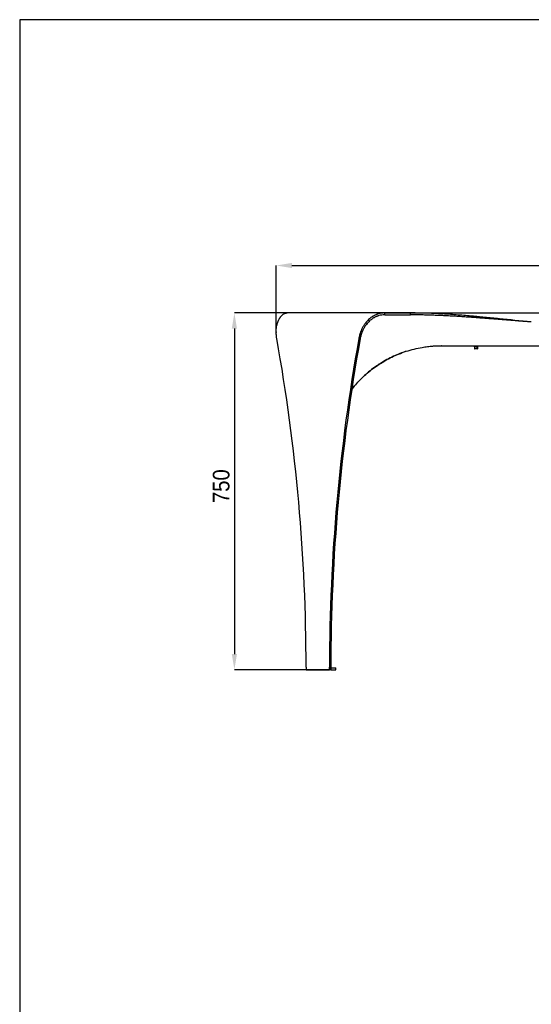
# Model space of a CAD drawing. Header units: millimetres. Extents: x -171 to 1245, y 5 to 522.
# Tile 2 of 14: x -171 to -64, y 212 to 420. Entities that reach past the tile are written whole.
import ezdxf

# ---------------------------------------------------------------- set-up
doc = ezdxf.new("R2010")
doc.units = ezdxf.units.MM
doc.header["$PDSIZE"] = -1
doc.linetypes.add('SLD-Solido', pattern=[0])
for name, color, linetype in [('NOTE', 3, 'SLD-Solido'), ('QUOTE', 1, 'SLD-Solido'), ('SCHIZZI', 9, 'Continuous')]:
    doc.layers.add(name, color=color, linetype=linetype)
doc.styles.add('SLDTEXTSTYLE1', font='GOTHIC.TTF', dxfattribs={"width": 0.913})
doc.dimstyles.new('SLDDIMSTYLE0', dxfattribs={"dimtxt": 3.5, "dimasz": 3.302, "dimexe": 0, "dimexo": 0.0625, "dimgap": 0.875, "dimtad": 1, "dimdec": 1, "dimlfac": 10, "dimrnd": 1e-09, "dimzin": 12, "dimdsep": 46, "dimtxsty": 'SLDTEXTSTYLE1', "dimsah": 1, "dimcen": 0.09, "dimadec": 0, "dimazin": 3, "dimtfac": 1, "dimtdec": 1, "dimtofl": 0, "dimtmove": 0, "dimatfit": 3, "dimfxl": 1, "dimfrac": 2, "dimtolj": 1, "dimtzin": 12, "dimarcsym": 0})

# ---------------------------------------------------------------- blocks, each defined once
blk = doc.blocks.new('_D')
at = {"layer": 'Defpoints', "color": 0, "transparency": 16777216}
for p in [(105.85, 368.16), (-117.3, 354.09), (105.85, 354.09)]:
    blk.add_point(p, dxfattribs=at)
at = {"layer": 'QUOTE', "color": 0, "lineweight": -2, "transparency": 16777216}
for p, q in [((-117.3, 354.15), (-117.3, 368.16)), ((-114, 368.16), (102.55, 368.16)), ((105.85, 354.15), (105.85, 368.16))]:
    blk.add_line(p, q, dxfattribs=at)
at = {"layer": 'QUOTE', "color": 0, "transparency": 16777216}
for points in [[(-114, 368.71), (-114, 367.61), (-117.3, 368.16)], [(102.55, 368.71), (102.55, 367.61), (105.85, 368.16)]]:
    blk.add_solid(points, dxfattribs=at)
at = {"layer": 'QUOTE', "color": 0, "transparency": 16777216, "insert": (-4.76, 372.71), "char_height": 3.5, "attachment_point": 2, "style": 'SLDTEXTSTYLE1'}
blk.add_mtext('\\A1;2231.5', dxfattribs=at)
blk = doc.blocks.new('_D_1')
at = {"layer": 'Defpoints', "color": 0, "transparency": 16777216}
for p in [(-89.01, 358.16), (-126.12, 282.99), (-106.05, 282.99)]:
    blk.add_point(p, dxfattribs=at)
at = {"layer": 'QUOTE', "color": 0, "lineweight": -2, "transparency": 16777216}
for p, q in [((-89.07, 358.16), (-126.12, 358.16)), ((-126.12, 354.85), (-126.12, 286.29)), ((-106.11, 282.99), (-126.12, 282.99))]:
    blk.add_line(p, q, dxfattribs=at)
at = {"layer": 'QUOTE', "color": 0, "transparency": 16777216}
for points in [[(-126.67, 354.85), (-125.57, 354.85), (-126.12, 358.16)], [(-126.67, 286.29), (-125.57, 286.29), (-126.12, 282.99)]]:
    blk.add_solid(points, dxfattribs=at)
at = {"layer": 'QUOTE', "color": 0, "transparency": 16777216, "insert": (-130.67, 321.66), "char_height": 3.5, "attachment_point": 2, "rotation": 90, "style": 'SLDTEXTSTYLE1'}
blk.add_mtext('\\A1;750', dxfattribs=at)

msp = doc.modelspace()

# ---------------------------------------------------------------- linework, layer by layer
for p, q in [((-94.4066, 358.1568), (-115.0295, 358.1568)), ((-94.4066, 357.7568), (-94.4066, 358.1568)), ((-89.0073, 357.7568), (-89.0073, 358.1568)), ((-89.0073, 358.1568), (77.5538, 358.1568)), ((-89.0073, 357.7568), (-89.0073, 358.1568)), ((-82.4852, 351.2568), (-82.5316, 351.2561)), ((-82.4719, 351.2568), (71.0185, 351.2568)), ((-75.5492, 351.2449), (-75.5584, 351.2453)), ((-75.5492, 351.0449), (-75.5584, 351.0453)), ((-75.5517, 351.2476), (-75.5517, 351.2227)), ((-75.5517, 351.1976), (-75.5517, 351.1727)), ((-75.5517, 351.1476), (-75.5517, 351.1227)), ((-75.5517, 351.0976), (-75.5517, 351.0727)), ((-75.5517, 351.0476), (-75.5517, 351.0268)), ((-74.8217, 351.0068), (-75.5317, 351.0068)), ((-75.4767, 350.9868), (-75.4767, 350.6268)), ((-75.1948, 351.0597), (-75.1962, 351.0597)), ((-74.993, 351.0139), (-75.0066, 351.0139)), ((-75.0045, 351.0389), (-74.993, 351.0139)), ((-75.0045, 351.0268), (-75.0045, 351.0389)), ((-74.9227, 350.6268), (-74.9227, 350.9868)), ((-74.8772, 350.9868), (-74.8772, 350.6268)), ((-74.8767, 350.6268), (-74.8767, 350.9868)), ((-74.8017, 351.2476), (-74.8017, 351.2568)), ((-74.8017, 351.1976), (-74.8017, 351.2226)), ((-74.8017, 351.1476), (-74.8017, 351.1726)), ((-74.8017, 351.0976), (-74.8017, 351.1226)), ((-74.8017, 351.0476), (-74.8017, 351.0726)), ((-74.9424, 350.6068), (-75.4567, 350.6068)), ((-74.9424, 350.6068), (-74.8969, 350.6068)), ((-111.0113, 283.4884), (-111.0113, 282.9884)), ((-111.0113, 282.9884), (-106.0616, 282.9884)), ((-106.0616, 282.9884), (-106.0616, 283.4884)), ((-105.7787, 282.9884), (-106.0616, 282.9884)), ((-105.7787, 282.9884), (-105.7787, 283.4884)), ((-105.7787, 283.3884), (-105.7787, 282.9884)), ((-105.7787, 283.3884), (-104.7677, 283.3884)), ((-105.7787, 282.9884), (-104.7677, 282.9884)), ((-104.7677, 282.9884), (-104.7677, 283.3884))]:
    msp.add_line(p, q)
for centre, radius, start, end in [((-500.1885, 283.7061), 389.1773, 359.967946, 10.219942), ((283.1159, 283.7061), 389.1775, 169.780056, 180.032046), ((283.399, 283.7061), 389.1778, 169.780065, 180.032048), ((-75.5317, 351.0268), 0.02, 180, 270), ((-75.4967, 350.9868), 0.02, 0, 90), ((-75.041, 351.0263), 0.0365, 340.247854, 0.781148), ((-74.8567, 350.9868), 0.02, 90, 180), ((-75.4567, 350.6268), 0.02, 180, 270), ((-74.8967, 350.6268), 0.02, 270, 0)]:
    msp.add_arc(centre, radius, start, end)
for points, knots in [([(-117.1633, 355.4966), (-117.1238, 355.6653), (-117.0481, 355.9885), (-116.8981, 356.4085), (-116.7633, 356.708), (-116.6538, 356.9136), (-116.5747, 357.0486), (-116.4971, 357.1693), (-116.4219, 357.2768), (-116.3496, 357.3721), (-116.2035, 357.5511), (-115.979, 357.7758), (-115.6666, 357.99), (-115.35, 358.1295), (-115.1397, 358.1474), (-115.0295, 358.1568)], [0, 0, 0, 0, 0.10565862, 0.20243568, 0.29033002, 0.33095479, 0.36935717, 0.40553795, 0.43949607, 0.47123275, 0.50074835, 0.62820676, 0.74714425, 0.86754057, 1, 1, 1, 1]), ([(-94.4066, 358.1568), (-94.6403, 358.1474), (-95.0877, 358.1295), (-95.5894, 358.0191), (-95.923, 357.9174), (-96.1194, 357.8477), (-96.3191, 357.7669), (-96.5192, 357.6751), (-96.7185, 357.5726), (-96.943, 357.4439), (-97.2028, 357.2753), (-97.5052, 357.0487), (-97.8318, 356.7644), (-98.1742, 356.4137), (-98.5264, 355.9919), (-98.7413, 355.6666), (-98.8536, 355.4966)], [0, 0, 0, 0, 0.132628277, 0.2538736, 0.291786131, 0.331636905, 0.372666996, 0.414261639, 0.456421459, 0.499146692, 0.559616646, 0.629288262, 0.708163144, 0.796240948, 0.893520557, 1, 1, 1, 1]), ([(-94.4066, 357.7568), (-94.6275, 357.7481), (-95.0502, 357.7315), (-95.5243, 357.6293), (-95.8394, 357.5351), (-96.0248, 357.4706), (-96.2133, 357.3958), (-96.4022, 357.3108), (-96.5903, 357.2159), (-96.8022, 357.0967), (-97.0475, 356.9406), (-97.333, 356.7308), (-97.6416, 356.4676), (-97.9655, 356.1429), (-98.2991, 355.7523), (-98.5032, 355.4511), (-98.6099, 355.2937)], [0, 0, 0, 0, 0.1329772, 0.25441852, 0.29236482, 0.33223682, 0.373279, 0.41487593, 0.45702824, 0.4997371, 0.56016775, 0.62977638, 0.70856425, 0.79653095, 0.89367729, 1, 1, 1, 1]), ([(-94.4066, 358.1568), (-94.0743, 358.1568), (-93.4184, 358.1568), (-92.4166, 358.1568), (-91.4833, 358.1568), (-90.6165, 358.1568), (-89.8145, 358.1568), (-89.2771, 358.1568), (-89.0073, 358.1568)], [0, 0, 0, 0, 0.19371126, 0.38230376, 0.56718353, 0.71105867, 0.85489891, 1, 1, 1, 1]), ([(-94.4066, 357.7568), (-94.0743, 357.7568), (-93.4184, 357.7568), (-92.4166, 357.7568), (-91.4833, 357.7568), (-90.6165, 357.7568), (-89.8145, 357.7568), (-89.2771, 357.7568), (-89.0073, 357.7568)], [0, 0, 0, 0, 0.19371126, 0.38230376, 0.56718353, 0.71105867, 0.85489891, 1, 1, 1, 1]), ([(-63.519, 356.2568), (-65.8759, 356.4875), (-68.1172, 356.7158), (-71.3057, 357.0332), (-72.3396, 357.1349), (-73.847, 357.279), (-74.3423, 357.3257), (-75.0744, 357.3933), (-75.3166, 357.4155), (-75.6772, 357.4481), (-75.7969, 357.4589), (-75.9759, 357.4749), (-76.0354, 357.4802), (-76.1245, 357.4882), (-76.1542, 357.4908), (-76.2135, 357.4961), (-76.2428, 357.4987), (-77.2314, 357.586), (-78.2502, 357.6721), (-79.8686, 357.7943), (-80.423, 357.8339), (-81.1349, 357.8809), (-81.2782, 357.8901), (-81.4946, 357.9038), (-81.567, 357.9083), (-81.6577, 357.9139), (-81.6759, 357.915), (-81.7032, 357.9167), (-81.7123, 357.9173), (-81.7236, 357.918), (-81.7259, 357.9181), (-81.7304, 357.9184), (-81.7328, 357.9185), (-81.7373, 357.9188), (-81.7403, 357.919), (-81.7674, 357.9206), (-81.7916, 357.9221), (-82.0104, 357.9354), (-82.2128, 357.9473), (-83.265, 358.0071), (-84.2346, 358.0555), (-86.4292, 358.1304), (-87.6543, 358.1568), (-89.0073, 358.1568)], [0, 0, 0, 0, 0.25, 0.25, 0.375, 0.375, 0.4375, 0.4375, 0.46875, 0.46875, 0.484375, 0.484375, 0.4921875, 0.4921875, 0.49609375, 0.49609375, 0.5, 0.5, 0.625, 0.625, 0.6875, 0.6875, 0.703125, 0.703125, 0.7109375, 0.7109375, 0.71289062, 0.71289062, 0.71386719, 0.71386719, 0.71411133, 0.71411133, 0.71435547, 0.71435547, 0.71484375, 0.71484375, 0.71875, 0.71875, 0.75, 0.75, 0.875, 0.875, 1, 1, 1, 1]), ([(-63.519, 356.2568), (-63.681, 356.2693), (-64.0039, 356.2943), (-64.4866, 356.3319), (-64.966, 356.3694), (-65.442, 356.4068), (-65.9148, 356.444), (-66.3843, 356.481), (-66.8505, 356.5179), (-67.3134, 356.5546), (-67.773, 356.591), (-68.2293, 356.6271), (-68.6823, 356.663), (-69.132, 356.6986), (-69.5784, 356.7339), (-70.0214, 356.7688), (-70.4612, 356.8034), (-70.8977, 356.8376), (-71.3309, 356.8713), (-71.7608, 356.9047), (-72.1874, 356.9377), (-72.6107, 356.9701), (-73.0306, 357.0022), (-73.4473, 357.0337), (-73.8607, 357.0647), (-74.2708, 357.0952), (-74.6776, 357.1251), (-75.081, 357.1545), (-75.4812, 357.1834), (-75.8781, 357.2116), (-76.5635, 357.2598), (-77.5607, 357.3279), (-78.8926, 357.4133), (-80.2908, 357.4954), (-81.3841, 357.5524), (-82.1583, 357.5889), (-82.5993, 357.6088), (-83.0641, 357.6287), (-83.5525, 357.6482), (-84.0647, 357.6672), (-84.6005, 357.6852), (-85.1601, 357.702), (-85.7434, 357.7173), (-86.3503, 357.7307), (-86.981, 357.7418), (-87.6353, 357.7501), (-88.3134, 357.7557), (-88.7734, 357.7564), (-89.0073, 357.7568)], [0, 0, 0, 0, 0.01904247, 0.03795624, 0.05674131, 0.07539767, 0.09392534, 0.11232432, 0.13059461, 0.14873621, 0.16674913, 0.18463338, 0.20238895, 0.22001585, 0.23751409, 0.25488367, 0.27212459, 0.28923687, 0.30622049, 0.32307547, 0.33980182, 0.35639953, 0.37286861, 0.38920907, 0.40542092, 0.42150415, 0.43745877, 0.4532848, 0.46898223, 0.48455107, 0.49999133, 0.54965145, 0.60192037, 0.65679824, 0.71428522, 0.73067001, 0.74798698, 0.76623613, 0.78541749, 0.80553106, 0.82657685, 0.84855486, 0.87146511, 0.89530759, 0.92008232, 0.9457893, 0.97242852, 1, 1, 1, 1]), ([(-117.186, 352.7568), (-117.2038, 352.8681), (-117.2425, 353.1101), (-117.2827, 353.5003), (-117.3063, 353.9438), (-117.3011, 354.4341), (-117.2607, 354.9655), (-117.1968, 355.3139), (-117.1633, 355.4966)], [0, 0, 0, 0, 0.116113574, 0.252453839, 0.409016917, 0.585798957, 0.782794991, 1, 1, 1, 1]), ([(-98.8536, 355.4966), (-98.9609, 355.3139), (-99.1656, 354.9655), (-99.4062, 354.4341), (-99.5904, 353.9438), (-99.7247, 353.5003), (-99.8214, 353.1101), (-99.8662, 352.8681), (-99.8869, 352.7568)], [0, 0, 0, 0, 0.21720517, 0.4142011, 0.59098336, 0.74754596, 0.88388639, 1, 1, 1, 1]), ([(-98.6099, 355.2937), (-98.712, 355.1245), (-98.9067, 354.8019), (-99.1369, 354.3099), (-99.3141, 353.8559), (-99.4443, 353.4453), (-99.5388, 353.0839), (-99.5835, 352.8598), (-99.6041, 352.7568)], [0, 0, 0, 0, 0.21722238, 0.41422826, 0.59101356, 0.74757301, 0.88390287, 1, 1, 1, 1]), ([(-101.3677, 342.0851), (-101.3564, 342.1003), (-101.0368, 342.5308), (-100.3367, 343.3208), (-99.266, 344.4437), (-98.1183, 345.4882), (-96.9089, 346.4582), (-95.6397, 347.3474), (-94.3172, 348.1537), (-92.9459, 348.8727), (-91.475, 349.5266), (-89.905, 350.1008), (-88.2381, 350.5766), (-86.7336, 350.8909), (-85.4013, 351.087), (-84.5505, 351.1707), (-83.9936, 351.2095), (-83.7395, 351.2244), (-83.49, 351.2361), (-83.2584, 351.2442), (-83.0243, 351.2494), (-82.7672, 351.2535), (-82.5767, 351.2556), (-82.4719, 351.2568)], [0, 0, 0, 0, 0.00260424, 0.07375252, 0.14505065, 0.21633912, 0.28748725, 0.35878579, 0.43007434, 0.50122233, 0.57252085, 0.6523503, 0.73204154, 0.81190804, 0.86456086, 0.91805292, 0.9299713, 0.94168756, 0.95320326, 0.96447632, 0.97369424, 0.98553532, 1, 1, 1, 1]), ([(-75.5727, 351.1977), (-75.5738, 351.1979), (-75.582, 351.1991), (-75.5379, 351.2014), (-75.4422, 351.2047), (-75.3007, 351.2075), (-75.1423, 351.2109), (-74.988, 351.2139), (-74.8639, 351.217), (-74.7861, 351.2202), (-74.7824, 351.2219), (-74.7808, 351.2227)], [0, 0, 0, 0, 0.019609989, 0.145849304, 0.272088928, 0.394415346, 0.52175419, 0.645851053, 0.769946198, 0.897285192, 1, 1, 1, 1]), ([(-75.5727, 351.1477), (-75.5738, 351.1479), (-75.582, 351.1491), (-75.5379, 351.1514), (-75.4422, 351.1547), (-75.3007, 351.1575), (-75.1423, 351.1609), (-74.988, 351.1639), (-74.8639, 351.167), (-74.7861, 351.1702), (-74.7824, 351.1719), (-74.7808, 351.1727)], [0, 0, 0, 0, 0.019609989, 0.145849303, 0.27208894, 0.394415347, 0.52175419, 0.645851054, 0.76994621, 0.897285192, 1, 1, 1, 1]), ([(-75.5727, 351.0977), (-75.5738, 351.0979), (-75.582, 351.0991), (-75.5379, 351.1014), (-75.4422, 351.1047), (-75.3007, 351.1075), (-75.1423, 351.1109), (-74.988, 351.1139), (-74.8639, 351.117), (-74.7861, 351.1202), (-74.7824, 351.1219), (-74.7808, 351.1227)], [0, 0, 0, 0, 0.01960998, 0.14584929, 0.27208893, 0.39441535, 0.52175418, 0.64585105, 0.76994621, 0.8972852, 1, 1, 1, 1]), ([(-75.5727, 351.0477), (-75.5738, 351.0479), (-75.582, 351.0491), (-75.5379, 351.0514), (-75.4422, 351.0547), (-75.3007, 351.0575), (-75.1423, 351.0609), (-74.988, 351.0639), (-74.8639, 351.067), (-74.7861, 351.0702), (-74.7824, 351.0719), (-74.7808, 351.0727)], [0, 0, 0, 0, 0.01960998, 0.14584929, 0.27208893, 0.39441535, 0.5217542, 0.64585105, 0.76994621, 0.8972852, 1, 1, 1, 1]), ([(-75.5517, 351.2228), (-75.5558, 351.2186), (-75.5642, 351.2103), (-75.5725, 351.2019), (-75.5767, 351.1977)], [0, 0, 0, 0, 0.50005212, 1, 1, 1, 1]), ([(-75.5517, 351.1728), (-75.5558, 351.1686), (-75.5642, 351.1603), (-75.5725, 351.1519), (-75.5767, 351.1477)], [0, 0, 0, 0, 0.50005212, 1, 1, 1, 1]), ([(-75.5517, 351.1228), (-75.5558, 351.1186), (-75.5642, 351.1103), (-75.5725, 351.1019), (-75.5767, 351.0977)], [0, 0, 0, 0, 0.50005957, 1, 1, 1, 1]), ([(-75.5517, 351.0728), (-75.5558, 351.0686), (-75.5642, 351.0603), (-75.5725, 351.0519), (-75.5767, 351.0477)], [0, 0, 0, 0, 0.50005957, 1, 1, 1, 1]), ([(-75.5481, 351.2228), (-75.5491, 351.2229), (-75.5566, 351.2241), (-75.5153, 351.2264), (-75.4256, 351.2297), (-75.293, 351.2325), (-75.1445, 351.2359), (-74.9998, 351.2389), (-74.8834, 351.242), (-74.8103, 351.2452), (-74.8069, 351.247), (-74.8054, 351.2478)], [0, 0, 0, 0, 0.01865264, 0.14489342, 0.27113163, 0.39345675, 0.52079348, 0.6448919, 0.76898779, 0.89632825, 1, 1, 1, 1]), ([(-75.5481, 351.1728), (-75.5491, 351.1729), (-75.5566, 351.1741), (-75.5153, 351.1764), (-75.4256, 351.1797), (-75.293, 351.1825), (-75.1445, 351.1859), (-74.9998, 351.1889), (-74.8834, 351.192), (-74.8103, 351.1952), (-74.8069, 351.197), (-74.8054, 351.1978)], [0, 0, 0, 0, 0.01865264, 0.14489342, 0.27113163, 0.39345675, 0.52079348, 0.6448919, 0.76898779, 0.89632825, 1, 1, 1, 1]), ([(-75.5481, 351.1228), (-75.5491, 351.1229), (-75.5566, 351.1241), (-75.5153, 351.1264), (-75.4256, 351.1297), (-75.293, 351.1325), (-75.1445, 351.1359), (-74.9998, 351.1389), (-74.8834, 351.142), (-74.8103, 351.1452), (-74.8069, 351.147), (-74.8054, 351.1478)], [0, 0, 0, 0, 0.01865263, 0.14489341, 0.27113162, 0.39345674, 0.52079348, 0.6448919, 0.76898779, 0.89632825, 1, 1, 1, 1]), ([(-75.5481, 351.0728), (-75.5491, 351.0729), (-75.5566, 351.0741), (-75.5153, 351.0764), (-75.4256, 351.0797), (-75.293, 351.0825), (-75.1445, 351.0859), (-74.9998, 351.0889), (-74.8834, 351.092), (-74.8103, 351.0952), (-74.8069, 351.097), (-74.8054, 351.0978)], [0, 0, 0, 0, 0.01865263, 0.14489341, 0.27113162, 0.39345674, 0.52079348, 0.64489191, 0.76898779, 0.89632825, 1, 1, 1, 1]), ([(-75.5472, 351.1976), (-75.5486, 351.1978), (-75.5569, 351.199), (-75.5156, 351.2014), (-75.4255, 351.2047), (-75.3026, 351.2073), (-75.2149, 351.2093), (-75.1754, 351.2102)], [0, 0, 0, 0, 0.05099028, 0.30314024, 0.55528502, 0.79961396, 1, 1, 1, 1]), ([(-75.5472, 351.1476), (-75.5486, 351.1478), (-75.5569, 351.149), (-75.5156, 351.1514), (-75.4255, 351.1547), (-75.3031, 351.1573), (-75.2159, 351.1593), (-75.1769, 351.1601)], [0, 0, 0, 0, 0.05112372, 0.30393354, 0.5567382, 0.8017065, 1, 1, 1, 1]), ([(-75.5472, 351.0976), (-75.5486, 351.0978), (-75.5569, 351.099), (-75.5156, 351.1014), (-75.4255, 351.1047), (-75.3005, 351.1074), (-75.2104, 351.1094), (-75.1685, 351.1103)], [0, 0, 0, 0, 0.05039042, 0.29957403, 0.54875256, 0.79020716, 1, 1, 1, 1]), ([(-75.5472, 351.0476), (-75.5486, 351.0478), (-75.5569, 351.049), (-75.5156, 351.0514), (-75.4255, 351.0547), (-75.3085, 351.0572), (-75.2272, 351.059), (-75.1941, 351.0598)], [0, 0, 0, 0, 0.052679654, 0.313183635, 0.573682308, 0.82610615, 1, 1, 1, 1]), ([(-75.0045, 351.0389), (-74.964, 351.0399), (-74.8821, 351.042), (-74.8106, 351.0452), (-74.807, 351.047), (-74.8054, 351.0478)], [0, 0, 0, 0, 0.34945944, 0.7080558, 1, 1, 1, 1]), ([(-74.993, 351.0139), (-74.9499, 351.0149), (-74.8625, 351.017), (-74.7863, 351.0202), (-74.7825, 351.0219), (-74.7808, 351.0227)], [0, 0, 0, 0, 0.35040386, 0.70996724, 1, 1, 1, 1]), ([(-74.903, 351.0068), (-74.9053, 351.0065), (-74.9098, 351.0061), (-74.9158, 351.0025), (-74.9203, 350.9972), (-74.9224, 350.9916), (-74.9226, 350.988), (-74.9227, 350.9868)], [0, 0, 0, 0, 0.22282088, 0.44570052, 0.66594954, 0.8798018, 1, 1, 1, 1]), ([(-74.8772, 350.9868), (-74.877, 350.989), (-74.8766, 350.9934), (-74.8733, 350.9992), (-74.8685, 351.0038), (-74.863, 351.0064), (-74.8592, 351.0067), (-74.8575, 351.0068)], [0, 0, 0, 0, 0.20655481, 0.41301916, 0.62248895, 0.83827097, 1, 1, 1, 1]), ([(-74.7768, 351.2227), (-74.781, 351.2269), (-74.7893, 351.2353), (-74.7976, 351.2436), (-74.8018, 351.2478)], [0, 0, 0, 0, 0.49994043, 1, 1, 1, 1]), ([(-74.7768, 351.1727), (-74.781, 351.1769), (-74.7893, 351.1853), (-74.7976, 351.1936), (-74.8018, 351.1978)], [0, 0, 0, 0, 0.49993298, 1, 1, 1, 1]), ([(-74.7768, 351.1227), (-74.781, 351.1269), (-74.7893, 351.1353), (-74.7976, 351.1436), (-74.8018, 351.1478)], [0, 0, 0, 0, 0.49993298, 1, 1, 1, 1]), ([(-74.7768, 351.0727), (-74.781, 351.0769), (-74.7893, 351.0853), (-74.7976, 351.0936), (-74.8018, 351.0978)], [0, 0, 0, 0, 0.49993298, 1, 1, 1, 1]), ([(-74.7768, 351.0227), (-74.781, 351.0269), (-74.7893, 351.0353), (-74.7976, 351.0436), (-74.8018, 351.0478)], [0, 0, 0, 0, 0.49994788, 1, 1, 1, 1]), ([(-89.9618, 350.0577), (-90.0626, 350.0269), (-90.5979, 349.8633), (-91.6013, 349.4721), (-92.9612, 348.874), (-94.3323, 348.1534), (-95.6551, 347.3476), (-96.9245, 346.4583), (-98.1341, 345.4883), (-99.2821, 344.4439), (-100.3527, 343.3207), (-101.046, 342.54), (-101.359, 342.119), (-101.3634, 342.113)], [0, 0, 0, 0, 0.02247218, 0.11929468, 0.22926746, 0.33902288, 0.44900953, 0.55897895, 0.6687312, 0.7787144, 0.88867984, 0.99842856, 1, 1, 1, 1]), ([(-74.9227, 350.6268), (-74.9229, 350.6246), (-74.9233, 350.6202), (-74.9265, 350.6143), (-74.9313, 350.6098), (-74.9369, 350.6072), (-74.9407, 350.6069), (-74.9424, 350.6068)], [0, 0, 0, 0, 0.20584968, 0.41162437, 0.62005581, 0.83492277, 1, 1, 1, 1]), ([(-74.8969, 350.6068), (-74.8946, 350.607), (-74.8901, 350.6075), (-74.884, 350.6111), (-74.8796, 350.6164), (-74.8775, 350.622), (-74.8773, 350.6255), (-74.8772, 350.6268)], [0, 0, 0, 0, 0.22460531, 0.44922489, 0.66943483, 0.88229373, 1, 1, 1, 1])]:
    msp.add_open_spline(points, degree=3, knots=knots)
at = {"layer": 'NOTE', "color": 3, "linetype": 'SLD-Solido', "lineweight": 25, "true_color": 0x00ff00}
msp.add_point((-117.303, 354.0911), dxfattribs=at)
at = {"layer": 'SCHIZZI', "color": 13, "true_color": 0xb45a5a}
for p, q in [((414.9716, 419.9555), (-171.3933, 419.9555)), ((-171.3933, 419.9555), (-171.3933, 5))]:
    msp.add_line(p, q, dxfattribs=at)

# ---------------------------------------------------------------- dimensions: what is measured, and where the dimension line sits
at = {"layer": 'QUOTE'}
dim = msp.add_linear_dim(base=(105.8495, 368.1578), p1=(-117.303, 354.0911), p2=(105.8495, 354.0911), dimstyle='SLDDIMSTYLE0', dxfattribs=at)
dim.commit()
dim.dimension.update_dxf_attribs({"geometry": '_D', "text_midpoint": (-4.7562, 368.1578), "dimtype": 160})
dim = msp.add_linear_dim(base=(-126.1185, 282.9884), p1=(-89.0073, 358.1568), p2=(-106.0472, 282.9884), angle=90, text='750', dimstyle='SLDDIMSTYLE0', dxfattribs=at)
dim.commit()
dim.dimension.update_dxf_attribs({"geometry": '_D_1', "text_midpoint": (-126.1185, 321.6596), "dimtype": 160})

doc.saveas('drawing.dxf')
